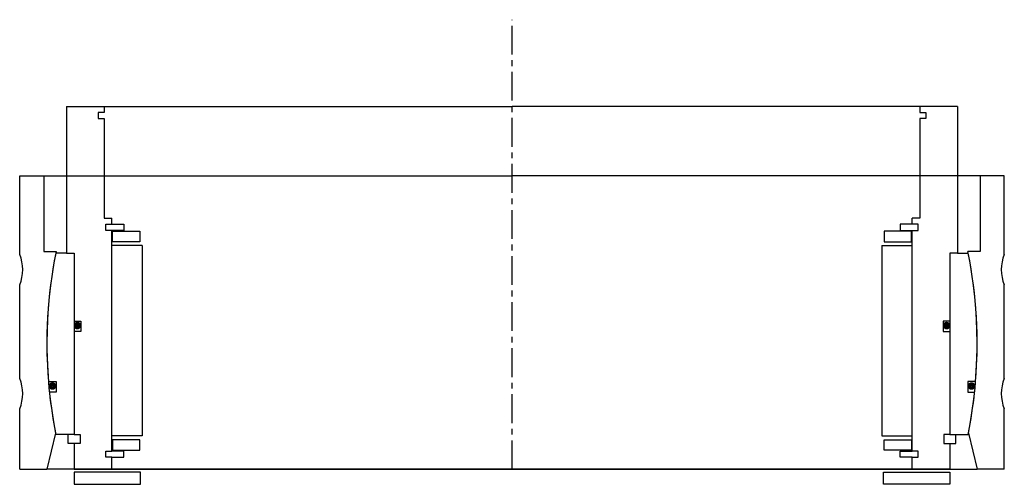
# Model space of a CAD drawing. Header units: millimetres. Extents: x -163 to 163, y -5 to 149.
import ezdxf

# ---------------------------------------------------------------- set-up
doc = ezdxf.new("R2010")
doc.units = ezdxf.units.MM
doc.header["$LTSCALE"] = 0.3
doc.header["$MEASUREMENT"] = 0
doc.linetypes.add('CENTER', pattern=[50.8, 31.75, -6.35, 6.35, -6.35])
doc.layers.get('0').update_dxf_attribs({"linetype": 'CONTINUOUS'})
doc.layers.add('Center', color=1, linetype='CENTER')

# ---------------------------------------------------------------- blocks, each defined once
blk = doc.blocks.new('innerhouse-4S245')
for p, q in [((-147.5, 78.5), (-147.5, 30)), ((-147.5, 78.5), (-135, 78.5)), ((-135, 78.5), (0, 78.5)), ((-135, 78.5), (-135, 76.5)), ((135, 78.5), (0, 78.5)), ((147.5, 78.5), (135, 78.5)), ((135, 78.5), (135, 76.5)), ((147.5, 78.5), (147.5, 30)), ((-135, 76.5), (-137, 76.5)), ((-137, 76.5), (-137, 74.5)), ((135, 76.5), (137, 76.5)), ((137, 76.5), (137, 74.5)), ((-137, 74.5), (-135, 74.5)), ((-135, 74.5), (-135, 41.5)), ((135, 74.5), (135, 41.5)), ((137, 74.5), (135, 74.5)), ((-135, 41.5), (-132.5, 41.5)), ((-134.5, 39.5), (-132.5, 39.5)), ((-134.5, 37.5), (-134.5, 39.5)), ((-132.5, 39.5), (-132.5, 41.5)), ((-132.5, 39.5), (-128.5, 39.5)), ((-128.5, 39.5), (-128.5, 37.5)), ((132.5, 39.5), (128.5, 39.5)), ((128.5, 39.5), (128.5, 37.5)), ((135, 41.5), (132.5, 41.5)), ((132.5, 39.5), (132.5, 41.5)), ((134.5, 39.5), (132.5, 39.5)), ((134.5, 37.5), (134.5, 39.5)), ((-132.5, 37.5), (-134.5, 37.5)), ((-132.5, -35.5), (-132.5, 37.5)), ((-128.5, 37.5), (-132.5, 37.5)), ((-132.25, 37.25), (-123.25, 37.25)), ((-132.25, 33.75), (-132.25, 37.25)), ((-123.25, 37.25), (-123.25, 33.75)), ((132.25, 37.25), (123.25, 37.25)), ((123.25, 37.25), (123.25, 33.75)), ((128.5, 37.5), (132.5, 37.5)), ((132.25, 33.75), (132.25, 37.25)), ((132.5, -35.5), (132.5, 37.5)), ((132.5, 37.5), (134.5, 37.5)), ((-123.25, 33.75), (-132.25, 33.75)), ((123.25, 33.75), (132.25, 33.75)), ((-147.5, 30), (-151.05, 30)), ((-147.5, 30), (-145, 30)), ((-145, 30), (-145, -30)), ((-145, 30), (-145, 7.5)), ((-122.5, 32.5), (-132.5, 32.5)), ((-122.5, 32.5), (-122.5, -30.5)), ((122.5, 32.5), (132.5, 32.5)), ((122.5, 32.5), (122.5, -30.5)), ((145, 30), (145, -30)), ((147.5, 30), (145, 30)), ((145, 30), (145, 7.5)), ((147.5, 30), (151.05, 30)), ((-145, 7.5), (-142.8, 7.5)), ((-142.8, 7.5), (-142.8, 4)), ((145, 7.5), (142.8, 7.5)), ((142.8, 7.5), (142.8, 4)), ((-145, 4), (-145, -30)), ((-142.8, 4), (-145, 4)), ((142.8, 4), (145, 4)), ((145, 4), (145, -30)), ((-153.49, -12.5), (-150.88, -12.5)), ((-150.88, -12.5), (-150.88, -16)), ((153.49, -12.5), (150.88, -12.5)), ((150.88, -12.5), (150.88, -16)), ((-150.88, -16), (-153.17, -16)), ((150.88, -16), (153.17, -16)), ((-145, -30), (-151.05, -30)), ((-147, -33), (-147, -30)), ((-145, -30), (-143, -30)), ((-143, -30), (-143, -33)), ((-122.5, -30.5), (-132.5, -30.5)), ((-123.25, -31.75), (-132.25, -31.75)), ((-132.25, -31.75), (-132.25, -35.25)), ((-123.25, -35.25), (-123.25, -31.75)), ((122.5, -30.5), (132.5, -30.5)), ((123.25, -31.75), (132.25, -31.75)), ((123.25, -35.25), (123.25, -31.75)), ((132.25, -31.75), (132.25, -35.25)), ((145, -30), (143, -30)), ((143, -30), (143, -33)), ((145, -30), (151.05, -30)), ((147, -33), (147, -30)), ((-145, -33), (-147, -33)), ((-143, -33), (-145, -33)), ((-145, -33), (-145, -41.5)), ((-134.5, -35.5), (-132.5, -35.5)), ((-134.5, -37.5), (-134.5, -35.5)), ((-128.5, -35.5), (-132.5, -35.5)), ((-132.25, -35.25), (-123.25, -35.25)), ((-128.5, -37.5), (-128.5, -35.5)), ((132.25, -35.25), (123.25, -35.25)), ((128.5, -35.5), (132.5, -35.5)), ((128.5, -37.5), (128.5, -35.5)), ((134.5, -35.5), (132.5, -35.5)), ((134.5, -37.5), (134.5, -35.5)), ((143, -33), (145, -33)), ((145, -33), (147, -33)), ((145, -33), (145, -41.5)), ((-132.5, -37.5), (-134.5, -37.5)), ((-132.5, -37.5), (-128.5, -37.5)), ((-132.5, -41.5), (-132.5, -37.5)), ((132.5, -37.5), (128.5, -37.5)), ((132.5, -37.5), (134.5, -37.5)), ((132.5, -41.5), (132.5, -37.5)), ((-145, -41.5), (-132.5, -41.5)), ((-132.5, -41.5), (0, -41.5)), ((132.5, -41.5), (0, -41.5)), ((145, -41.5), (132.5, -41.5)), ((-123, -42.5), (-145, -42.5)), ((-145, -42.5), (-145, -46.5)), ((-123, -46.5), (-123, -42.5)), ((123, -42.5), (145, -42.5)), ((123, -46.5), (123, -42.5)), ((145, -42.5), (145, -46.5)), ((-145, -46.5), (-123, -46.5)), ((145, -46.5), (123, -46.5))]:
    blk.add_line(p, q)
at = {"const_width": 1.2}
for points in [[(-143.26, 6, -1), (-144.56, 6, -1)], [(143.26, 6, 1), (144.56, 6, 1)], [(-151.5, -14, -1), (-152.8, -14, -1)], [(151.5, -14, 1), (152.8, -14, 1)]]:
    blk.add_lwpolyline(points, format="xyb", close=True, dxfattribs=at)
for start, end in [(168.7667, 184.6558), (355.3442, 11.2333), (185.9636, 191.2333), (348.7667, 354.0364)]:
    blk.add_arc((0, 0), 154, start, end)
at = {"layer": 'Center'}
blk.add_line((0, -41.5), (0, 107.19), dxfattribs=at)
blk = doc.blocks.new('house4S250')
for p, q in [((-163, 29.5), (-163, 55.5)), ((-163, 55.5), (-155, 55.5)), ((-155, 55.5), (0, 55.5)), ((-155, 55.5), (-155, 30.5)), ((155, 55.5), (0, 55.5)), ((163, 55.5), (155, 55.5)), ((155, 55.5), (155, 30.5)), ((163, 29.5), (163, 55.5)), ((-155, 30.5), (-150.95, 30.5)), ((155, 30.5), (150.95, 30.5)), ((-163, -11.5), (-163, 19.5)), ((163, -11.5), (163, 19.5)), ((-163, -41.5), (-163, -21.5)), ((163, -41.5), (163, -21.5)), ((-151.13, -29.6), (-154, -41.5)), ((151.13, -29.6), (154, -41.5)), ((-163, -41.5), (-154, -41.5)), ((0, -41.5), (-154, -41.5)), ((0, -41.5), (154, -41.5)), ((163, -41.5), (154, -41.5))]:
    blk.add_line(p, q)
for centre, radius, start, end in [((-175, 24.5), 13, 337.3801, 22.6199), ((0, 0), 154, 168.5769, 191.083), ((0, 0), 154, 348.917, 11.4231), ((175, 24.5), 13, 157.3801, 202.6199), ((-175, -16.5), 13, 337.3801, 22.6199), ((175, -16.5), 13, 157.3801, 202.6199)]:
    blk.add_arc(centre, radius, start, end)

msp = doc.modelspace()

# ---------------------------------------------------------------- block references
for name in ['innerhouse-4S245', 'house4S250']:
    msp.add_blockref(name, (0, 41.5))

doc.saveas('drawing.dxf')
